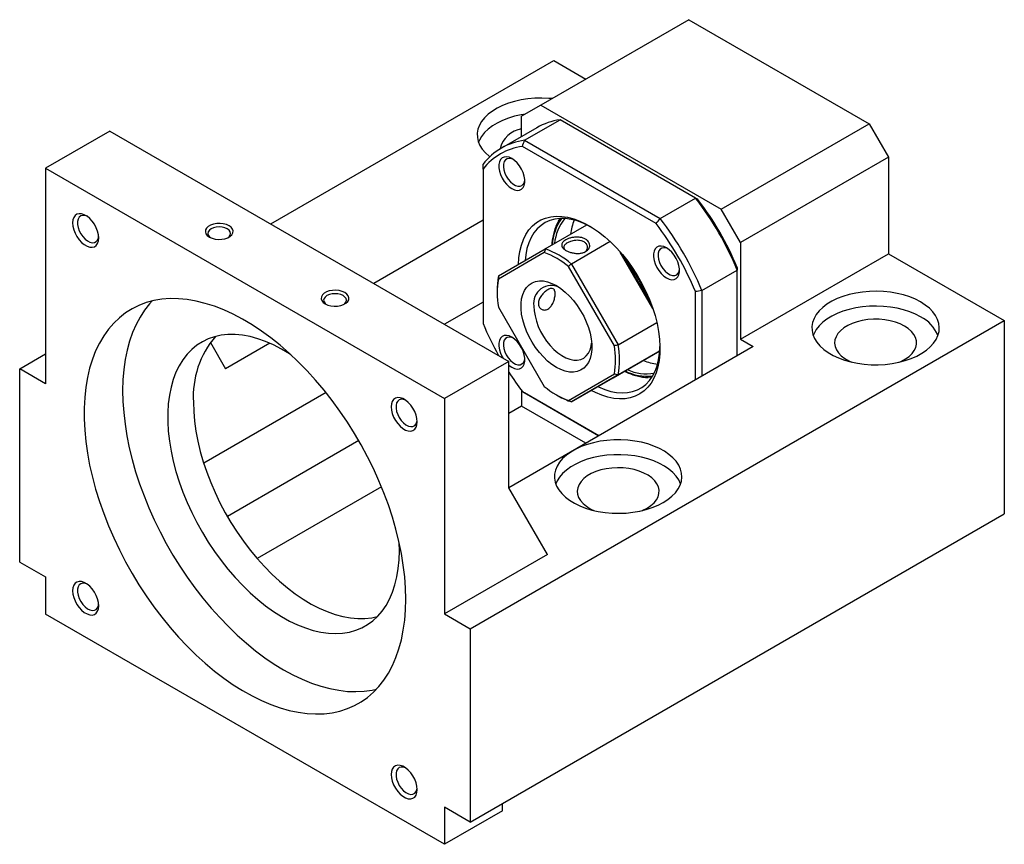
# Model space of a CAD drawing. Header units: millimetres. Extents: x 23 to 297, y 7 to 199.
# Tile 9 of 9: x 204 to 276, y 106 to 167. Entities that reach past the tile are written whole.
import ezdxf

# ---------------------------------------------------------------- set-up
doc = ezdxf.new("R2010")
doc.units = ezdxf.units.MM

msp = doc.modelspace()

# ---------------------------------------------------------------- linework, layer by layer
at = {"color": 7, "linetype": 'Continuous', "lineweight": 25}
for p, q in [((253.0343, 166.7529), (242.192, 160.4938)), ((253.0343, 166.7529), (266.2337, 159.1331)), ((222.3953, 151.7853), (243.1348, 163.758)), ((243.1348, 163.758), (245.4906, 162.3981)), ((242.192, 160.4938), (240.7778, 159.6771)), ((242.192, 160.4938), (255.3913, 152.874)), ((240.7778, 158.1991), (240.7778, 159.6771)), ((240.9967, 157.9182), (243.5894, 159.415)), ((253.5225, 153.6807), (243.5894, 159.415)), ((241.8899, 158.841), (239.2971, 157.3443)), ((255.3913, 152.874), (266.2337, 159.1331)), ((266.2337, 159.1331), (267.6479, 156.6836)), ((210.6079, 158.59), (205.8939, 155.8686)), ((210.6079, 158.59), (239.835, 141.7176)), ((250.6265, 151.8147), (240.8286, 157.471)), ((240.9967, 157.9182), (250.9298, 152.184)), ((267.6479, 156.6836), (256.8056, 150.4245)), ((267.6479, 156.6836), (267.6479, 149.607)), ((205.8939, 155.8686), (205.8939, 140.0822)), ((205.8939, 155.8686), (235.121, 138.9962)), ((237.9494, 155.8083), (237.9494, 144.494)), ((250.9298, 152.184), (253.5225, 153.6807)), ((256.8056, 150.4245), (255.3913, 152.874)), ((237.9494, 152.0562), (229.9377, 147.4311)), ((242.506, 149.9597), (245.5636, 151.7248)), ((247.2645, 150.4926), (244.4237, 148.8526)), ((256.8056, 150.4245), (256.8056, 143.3478)), ((242.435, 149.6878), (239.0784, 147.7494)), ((239.0903, 147.9872), (242.506, 149.9597)), ((250.3861, 145.6014), (248.005, 149.7257)), ((248.1746, 149.5275), (250.2993, 145.8475)), ((256.8056, 143.3478), (267.6479, 149.607)), ((267.6479, 149.607), (276.1331, 144.7085)), ((247.5684, 142.8483), (244.2118, 148.6621)), ((244.4237, 148.8526), (247.8393, 142.9365)), ((253.9771, 146.9058), (256.5699, 148.4026)), ((256.5699, 142.1232), (256.5699, 148.4026)), ((238.9865, 146.9399), (238.9865, 146.7767)), ((253.5057, 140.3543), (253.5057, 146.8278)), ((253.9771, 146.9058), (253.9771, 140.6265)), ((237.9494, 146.0682), (235.124, 144.4372)), ((239.0784, 145.6977), (242.435, 139.8839)), ((237.0066, 122.1212), (276.1331, 144.7085)), ((247.8393, 142.9365), (250.6801, 144.5765)), ((276.1331, 144.7085), (276.1331, 130.5551)), ((217.9762, 143.1057), (219.0932, 141.1707)), ((222.3351, 143.0423), (219.0932, 141.1707)), ((256.8056, 143.3478), (257.7484, 142.8036)), ((204.0083, 141.1707), (205.8939, 142.2593)), ((257.7484, 142.8036), (239.8355, 132.4626)), ((247.4878, 140.5185), (250.8968, 142.4871)), ((250.8968, 142.4871), (247.8393, 140.7221)), ((250.4915, 142.2531), (250.5394, 142.2807)), ((250.5153, 142.2666), (250.8968, 142.4868)), ((239.835, 141.7176), (235.121, 138.9962)), ((239.835, 132.4634), (239.835, 141.7176)), ((204.0083, 127.0174), (204.0083, 141.1707)), ((205.8939, 140.0822), (204.0083, 141.1707)), ((244.2118, 138.8582), (247.5684, 140.7966)), ((247.8393, 140.7221), (244.4237, 138.7496)), ((244.4237, 138.7496), (247.4878, 140.5185)), ((226.4464, 139.4277), (217.4877, 134.2559)), ((240.7778, 139.5736), (240.7778, 138.4471)), ((240.8286, 139.5071), (246.4333, 136.2715)), ((246.4333, 136.2715), (240.9967, 139.41)), ((243.3227, 139.2653), (243.4641, 139.1836)), ((235.121, 138.9962), (235.121, 123.2098)), ((240.7778, 138.4471), (239.835, 137.9028)), ((245.4899, 135.7269), (240.7778, 138.4471)), ((228.8421, 135.9116), (219.2216, 130.3578)), ((230.5114, 132.5204), (221.4115, 127.2672)), ((242.6634, 127.5639), (239.835, 132.4634)), ((237.0066, 107.9678), (276.1331, 130.5551)), ((231.8211, 127.836), (231.8047, 128.4548)), ((204.0083, 127.0174), (205.8939, 125.9288)), ((242.6634, 127.5639), (235.121, 123.2098)), ((205.8939, 125.9288), (205.8939, 123.207)), ((235.121, 106.3346), (205.8939, 123.207)), ((235.121, 123.2098), (237.0066, 122.1212)), ((237.0066, 122.1212), (237.0066, 107.9678)), ((237.0066, 107.9678), (235.121, 109.0564)), ((235.121, 109.0564), (235.121, 106.3346)), ((239.3636, 108.7838), (239.3636, 109.3285)), ((239.3636, 108.7838), (235.121, 106.3346))]:
    msp.add_line(p, q, dxfattribs=at)
at = {"color": 7, "linetype": 'Continuous', "lineweight": 25, "flags": 128}
for points in [[(243.0123, 160.9674), (242.7693, 160.9886), (242.2563, 161.0091), (241.7426, 160.9968), (241.2344, 160.952), (240.7377, 160.8752), (240.2587, 160.7673), (239.8032, 160.6296), (239.3767, 160.4639), (238.9844, 160.272), (238.631, 160.0564), (238.3208, 159.8197), (238.0576, 159.5647), (237.8446, 159.2946), (237.6844, 159.0126), (237.5789, 158.7221), (237.5293, 158.4266), (237.5364, 158.1299), (237.6, 157.8353), (237.7194, 157.5466), (237.893, 157.2672), (238.1188, 157.0006), (238.3941, 156.7499), (238.4467, 156.7082)], [(241.0601, 159.8401), (240.7377, 159.7864), (240.2587, 159.6785), (239.8032, 159.5409), (239.3767, 159.3751), (238.9844, 159.1833), (238.631, 158.9677), (238.3208, 158.731), (238.0576, 158.476), (237.8446, 158.2059), (237.6844, 157.9238), (237.6216, 157.7709)], [(240.0609, 156.5782), (239.8624, 156.6687), (239.6726, 156.707), (239.4998, 156.6916), (239.3515, 156.623), (239.2342, 156.5043), (239.153, 156.3406), (239.1115, 156.1391), (239.1115, 155.9087), (239.153, 155.6593), (239.2342, 155.4019), (239.3515, 155.1478), (239.4998, 154.908), (239.6726, 154.693), (239.8624, 154.5122), (240.0609, 154.3735), (240.2594, 154.283), (240.4492, 154.2447), (240.622, 154.2601), (240.7703, 154.3287), (240.8876, 154.4474), (240.9688, 154.6111), (241.0103, 154.8126), (241.0103, 155.043), (240.9688, 155.2924), (240.8876, 155.5498), (240.7703, 155.8039), (240.622, 156.0437), (240.4492, 156.2587), (240.2594, 156.4395), (240.0609, 156.5782)], [(240.1474, 156.5237), (240.0438, 156.5634), (239.8715, 156.5905), (239.7183, 156.5626), (239.5925, 156.4812), (239.5009, 156.3508), (239.4483, 156.1783), (239.4376, 155.9731), (239.4694, 155.7463), (239.5421, 155.51), (239.6515, 155.2769), (239.792, 155.0598), (239.9558, 154.8702), (240.1342, 154.7184), (240.3175, 154.6125), (240.4959, 154.5584), (240.6598, 154.5588), (240.8002, 154.6138), (240.9097, 154.7204), (240.9823, 154.8729), (241.0116, 155.0268)], [(209.7953, 150.7578), (209.7745, 150.999), (209.7128, 151.2538), (209.613, 151.511), (209.4795, 151.7593), (209.318, 151.988), (209.1357, 152.187), (208.9405, 152.3476), (208.741, 152.4628), (208.5458, 152.5275), (208.3634, 152.5391), (208.202, 152.4968), (208.0685, 152.4026), (207.9687, 152.2607), (207.907, 152.0771), (207.8862, 151.86), (207.907, 151.6187), (207.9687, 151.3639), (208.0685, 151.1068), (208.202, 150.8584), (208.3634, 150.6298), (208.5458, 150.4308), (208.741, 150.2702), (208.9405, 150.155), (209.1357, 150.0902), (209.318, 150.0787), (209.4795, 150.1209), (209.613, 150.2151), (209.7128, 150.3571), (209.7745, 150.5407), (209.7953, 150.7578)], [(208.9338, 152.3522), (208.7944, 152.4002), (208.6286, 152.4133), (208.4838, 152.3724), (208.3677, 152.2796), (208.2866, 152.1401), (208.245, 151.9612), (208.245, 151.7526), (208.2866, 151.5257), (208.3677, 151.2925), (208.4838, 151.0657), (208.6286, 150.8576), (208.7944, 150.6792), (208.9723, 150.5404), (209.1526, 150.4484), (209.3256, 150.4083), (209.482, 150.4223), (209.6134, 150.4896), (209.7126, 150.6066), (209.7744, 150.7669), (209.7908, 150.8677)], [(240.5443, 148.8268), (240.5738, 149.2971), (240.6446, 149.7797), (240.7551, 150.23), (240.9046, 150.6445), (241.0918, 151.0201), (241.3152, 151.3537), (241.5733, 151.6427), (241.8638, 151.885), (242.1846, 152.0785), (242.5331, 152.2218), (242.9066, 152.3138), (243.3021, 152.3536), (243.7167, 152.3411), (244.147, 152.2764), (244.5897, 152.1598), (245.0412, 151.9924), (245.4982, 151.7754), (245.9569, 151.5106), (246.4139, 151.2), (246.8654, 150.846), (247.3081, 150.4515), (247.7384, 150.0195), (248.153, 149.5533), (248.5485, 149.0567), (248.922, 148.5335), (249.2705, 147.9879), (249.5913, 147.424), (249.8818, 146.8463), (250.1399, 146.2594), (250.3633, 145.6677), (250.5506, 145.076), (250.7, 144.4889), (250.8106, 143.911), (250.8813, 143.3467), (250.9117, 142.8006), (250.9016, 142.2768), (250.8509, 141.7796), (250.7602, 141.3127), (250.6301, 140.8798), (250.4616, 140.4844), (250.256, 140.1295), (250.0151, 139.8178), (249.7405, 139.5519), (249.4346, 139.3339), (249.0996, 139.1653), (248.7382, 139.0475), (248.3533, 138.9816), (247.9479, 138.9679), (247.525, 139.0065), (247.0881, 139.0973), (246.6406, 139.2394), (246.1858, 139.4318), (245.8775, 139.5889)], [(219.3407, 151.6573), (219.1478, 151.7446), (218.9243, 151.8027), (218.6832, 151.8282), (218.4385, 151.8196), (218.2045, 151.7775), (217.9948, 151.7043), (217.8215, 151.6043), (217.6947, 151.4832), (217.6218, 151.3481), (217.607, 151.2069), (217.6512, 151.0677), (217.7518, 150.9387), (217.9029, 150.8273), (218.0958, 150.7401), (218.3193, 150.682), (218.5604, 150.6565), (218.8051, 150.665), (219.0391, 150.7071), (219.2488, 150.7803), (219.4221, 150.8804), (219.5489, 151.0015), (219.6218, 151.1365), (219.6366, 151.2778), (219.5924, 151.4169), (219.4918, 151.546), (219.3407, 151.6573)], [(219.2111, 151.4328), (219.0385, 151.5093), (218.8375, 151.5573), (218.6218, 151.5737), (218.4061, 151.5573), (218.2051, 151.5093), (218.0325, 151.4328), (217.9001, 151.3332), (217.8169, 151.2171), (217.7885, 151.0926), (217.8169, 150.9681), (217.9001, 150.8521), (217.9741, 150.79)], [(245.8476, 151.578), (245.738, 151.6369), (245.2893, 151.8486), (244.8461, 152.0102), (244.4123, 152.1203), (243.9913, 152.1779), (243.5866, 152.1828), (243.2016, 152.1347), (242.8395, 152.034), (242.5033, 151.8818), (242.1958, 151.679), (241.9195, 151.4276), (241.6767, 151.1295), (241.4694, 150.7872), (241.2993, 150.4035), (241.1679, 149.9817), (241.0762, 149.5252), (241.0297, 149.1072)], [(219.2695, 150.79), (219.3435, 150.8521), (219.4267, 150.9681), (219.4551, 151.0926), (219.4267, 151.2171), (219.3435, 151.3332), (219.2111, 151.4328)], [(251.3942, 150.0356), (251.1958, 150.1261), (251.006, 150.1644), (250.8331, 150.149), (250.6848, 150.0804), (250.5675, 149.9617), (250.4863, 149.798), (250.4449, 149.5965), (250.4449, 149.3661), (250.4863, 149.1167), (250.5675, 148.8593), (250.6848, 148.6052), (250.8331, 148.3654), (251.006, 148.1504), (251.1958, 147.9696), (251.3942, 147.8309), (251.5927, 147.7404), (251.7825, 147.7021), (251.9553, 147.7175), (252.1036, 147.7861), (252.2209, 147.9048), (252.3021, 148.0685), (252.3436, 148.27), (252.3436, 148.5004), (252.3021, 148.7498), (252.2209, 149.0072), (252.1036, 149.2613), (251.9553, 149.5011), (251.7825, 149.7161), (251.5927, 149.8969), (251.3942, 150.0356)], [(251.4808, 149.9811), (251.3771, 150.0208), (251.2048, 150.0479), (251.0517, 150.02), (250.9259, 149.9386), (250.8342, 149.8082), (250.7816, 149.6357), (250.7709, 149.4305), (250.8028, 149.2037), (250.8754, 148.9674), (250.9849, 148.7343), (251.1253, 148.5172), (251.2892, 148.3276), (251.4675, 148.1758), (251.6509, 148.0699), (251.8293, 148.0158), (251.9931, 148.0162), (252.1335, 148.0712), (252.243, 148.1778), (252.3156, 148.3303), (252.3449, 148.4842)], [(243.3234, 141.279), (242.9984, 141.4902), (242.6786, 141.7453), (242.3689, 142.0403), (242.0743, 142.3704), (241.7994, 142.7306), (241.5486, 143.1151), (241.3257, 143.5178), (241.1343, 143.9325), (240.9774, 144.3525), (240.8576, 144.7713), (240.7766, 145.1822), (240.7358, 145.5788), (240.7358, 145.9548), (240.7766, 146.3043), (240.8576, 146.6217), (240.9774, 146.9021), (241.1343, 147.141), (241.3257, 147.3347), (241.5486, 147.4801), (241.7994, 147.5749), (242.0743, 147.6177), (242.3689, 147.6077), (242.6786, 147.5451), (242.9984, 147.431), (243.3234, 147.267), (243.6483, 147.0558), (243.9682, 146.8007), (244.2778, 146.5057), (244.5724, 146.1756), (244.8474, 145.8154), (245.0982, 145.4309), (245.3211, 145.0282), (245.5125, 144.6135), (245.6694, 144.1935), (245.7892, 143.7747), (245.8702, 143.3638), (245.911, 142.9672), (245.911, 142.5912), (245.8702, 142.2417), (245.7892, 141.9243), (245.6694, 141.6439), (245.5125, 141.405), (245.3211, 141.2113), (245.0982, 141.0659), (244.8474, 140.9711), (244.5724, 140.9283), (244.2778, 140.9383), (243.9682, 141.0009), (243.6483, 141.115), (243.3234, 141.279)], [(227.826, 146.7589), (227.633, 146.8462), (227.4095, 146.9042), (227.1685, 146.9297), (226.9238, 146.9212), (226.6898, 146.8791), (226.4801, 146.8059), (226.3068, 146.7058), (226.18, 146.5848), (226.1071, 146.4497), (226.0923, 146.3085), (226.1364, 146.1693), (226.237, 146.0403), (226.3882, 145.9289), (226.5811, 145.8416), (226.8046, 145.7836), (227.0457, 145.758), (227.2903, 145.7666), (227.5243, 145.8087), (227.7341, 145.8819), (227.9074, 145.9819), (228.0342, 146.103), (228.1071, 146.2381), (228.1219, 146.3793), (228.0777, 146.5185), (227.9771, 146.6475), (227.826, 146.7589)], [(227.6963, 146.5344), (227.5237, 146.6108), (227.3228, 146.6589), (227.1071, 146.6753), (226.8914, 146.6589), (226.6904, 146.6108), (226.5178, 146.5344), (226.3854, 146.4347), (226.3021, 146.3187), (226.2737, 146.1942), (226.3021, 146.0697), (226.3854, 145.9537), (226.4594, 145.8915)], [(227.7548, 145.8915), (227.8288, 145.9537), (227.912, 146.0697), (227.9404, 146.1942), (227.912, 146.3187), (227.8288, 146.4347), (227.6963, 146.5344)], [(270.0049, 146.0692), (269.6219, 146.2672), (269.2034, 146.4397), (268.7546, 146.5845), (268.281, 146.7), (267.7882, 146.7847), (267.2823, 146.8376), (266.7694, 146.858), (266.2556, 146.8457), (265.7474, 146.8009), (265.2508, 146.7241), (264.7718, 146.6162), (264.3163, 146.4785), (263.8897, 146.3128), (263.4974, 146.121), (263.144, 145.9054), (262.8338, 145.6687), (262.5706, 145.4137), (262.3576, 145.1435), (262.1974, 144.8615), (262.0919, 144.571), (262.0424, 144.2756), (262.0495, 143.9788), (262.1131, 143.6842), (262.2324, 143.3955), (262.406, 143.1162), (262.6318, 142.8495), (262.9071, 142.5988), (263.2285, 142.3671), (263.592, 142.1572), (263.9934, 141.9717), (264.4276, 141.8128), (264.8895, 141.6825), (265.3735, 141.5822), (265.8736, 141.5133), (266.3838, 141.4766), (266.8979, 141.4725), (267.4097, 141.5011), (267.9129, 141.562), (268.4014, 141.6545), (268.8694, 141.7775), (269.3111, 141.9294), (269.7211, 142.1085), (270.0946, 142.3125), (270.4269, 142.539), (270.714, 142.7852), (270.9524, 143.0482), (271.1393, 143.3247), (271.2724, 143.6114), (271.35, 143.9048), (271.3713, 144.2014), (271.3359, 144.4975), (271.2443, 144.7895), (271.0976, 145.074), (270.8975, 145.3474), (270.6466, 145.6065), (270.3479, 145.8481), (270.0049, 146.0692)], [(232.2925, 124.2982), (232.2722, 125.1086), (232.2113, 125.9397), (232.1101, 126.7885), (231.9689, 127.6523), (231.7882, 128.5279), (231.5686, 129.4124), (231.3108, 130.3027), (231.0159, 131.1958), (230.6847, 132.0885), (230.3184, 132.9779), (229.9183, 133.8607), (229.4857, 134.7341), (229.0222, 135.5949), (228.5294, 136.4403), (228.0089, 137.2672), (227.4625, 138.0729), (226.8922, 138.8546), (226.2998, 139.6095), (225.6875, 140.3351), (225.0573, 141.0289), (224.4115, 141.6885), (223.7521, 142.3115), (223.0816, 142.8959), (222.4023, 143.4397), (221.7163, 143.9409), (221.0263, 144.3979), (220.3344, 144.809), (219.6431, 145.1729), (218.9549, 145.4883), (218.2719, 145.7541), (217.5967, 145.9693), (216.9315, 146.1334), (216.2786, 146.2456), (215.6403, 146.3056), (215.0188, 146.3131), (214.4162, 146.2683), (213.8346, 146.1712), (213.276, 146.0221), (212.7424, 145.8216), (212.2355, 145.5703), (211.7571, 145.2692), (211.3089, 144.9192), (210.8924, 144.5216), (210.509, 144.0777), (210.1601, 143.5891), (209.8469, 143.0575), (209.5704, 142.4846), (209.3316, 141.8725), (209.1314, 141.2233), (208.9703, 140.5392), (208.8491, 139.8225), (208.768, 139.0758), (208.7274, 138.3016), (208.7274, 137.5026), (208.768, 136.6815), (208.8491, 135.8412), (208.9703, 134.9845), (209.1314, 134.1144), (209.3316, 133.234), (209.5704, 132.3462), (209.8469, 131.4541), (210.1601, 130.5609), (210.509, 129.6694), (210.8924, 128.7829), (211.3089, 127.9044), (211.7571, 127.037), (212.2355, 126.1835), (212.7424, 125.347), (213.276, 124.5303), (213.8346, 123.7363), (214.4162, 122.9677), (215.0188, 122.2271), (215.6403, 121.5171), (216.2786, 120.8401), (216.9315, 120.1985), (217.5967, 119.5945), (218.2719, 119.0302), (218.9549, 118.5075), (219.6431, 118.0282), (220.3344, 117.5939), (221.0263, 117.2063), (221.7163, 116.8665), (222.4023, 116.5758), (223.0816, 116.3352), (223.7521, 116.1454), (224.4115, 116.0073), (225.0573, 115.9211), (225.6875, 115.8873), (226.2998, 115.906), (226.8922, 115.977), (227.4625, 116.1001), (228.0089, 116.275), (228.5294, 116.501), (229.0222, 116.7773), (229.4857, 117.103), (229.9183, 117.477), (230.3184, 117.8979), (230.6847, 118.3643), (231.0159, 118.8747), (231.3108, 119.4271), (231.5686, 120.0199), (231.7882, 120.6508), (231.9689, 121.3178), (232.1101, 122.0185), (232.2113, 122.7505), (232.2722, 123.5113), (232.2925, 124.2982)], [(213.7098, 146.1428), (213.5234, 145.9364), (213.1596, 145.4732), (212.8305, 144.9666), (212.537, 144.4184), (212.2803, 143.8305), (212.0612, 143.2049), (211.8804, 142.5437), (211.7385, 141.8492), (211.6361, 141.1236), (211.5735, 140.3695), (211.5508, 139.5895), (211.5682, 138.7861), (211.6257, 137.9622), (211.7229, 137.1205), (211.8597, 136.2639), (212.0354, 135.3953), (212.2496, 134.5176), (212.5015, 133.6339), (212.7902, 132.7471), (213.1147, 131.8603), (213.4741, 130.9765), (213.8669, 130.0986), (214.292, 129.2297), (214.7478, 128.3727), (215.2327, 127.5305), (215.7453, 126.706), (216.2836, 125.9021), (216.846, 125.1213), (217.4304, 124.3665), (218.0348, 123.6401), (218.6573, 122.9446), (219.2958, 122.2824), (219.9479, 121.6557), (220.6116, 121.0667), (221.2845, 120.5174), (221.9644, 120.0096), (222.6489, 119.5451), (223.3358, 119.1254), (224.0227, 118.752), (224.7073, 118.4262), (225.3872, 118.1489), (226.0601, 117.9213), (226.7238, 117.7441), (227.3759, 117.6178), (228.0143, 117.5429), (228.6368, 117.5197), (229.2413, 117.5481), (229.8257, 117.6283), (230.1334, 117.6932)], [(241.6735, 145.7697), (241.6941, 145.4169), (241.7557, 145.0471), (241.8569, 144.6675), (241.9958, 144.2856), (242.1698, 143.9087), (242.3754, 143.5441), (242.6086, 143.1991), (242.8649, 142.8803), (243.1393, 142.5938), (243.4264, 142.3454), (243.7208, 142.1397), (244.0165, 141.9809), (244.308, 141.872), (244.5895, 141.8151), (244.8555, 141.8114), (245.1008, 141.8609), (245.3207, 141.9626), (245.511, 142.1146), (245.6678, 142.3138), (245.7882, 142.5566), (245.8698, 142.838), (245.9025, 143.0512)], [(270.0049, 144.9805), (269.6219, 145.1785), (269.2034, 145.3509), (268.7546, 145.4958), (268.281, 145.6113), (267.7882, 145.696), (267.2823, 145.7488), (266.7694, 145.7693), (266.2556, 145.757), (265.7474, 145.7122), (265.2508, 145.6354), (264.7718, 145.5275), (264.3163, 145.3898), (263.8897, 145.2241), (263.4974, 145.0322), (263.144, 144.8166), (262.8338, 144.5799), (262.5706, 144.325), (262.3576, 144.0548), (262.1974, 143.7728), (262.1347, 143.6199)], [(268.8264, 144.3001), (268.5105, 144.4586), (268.1595, 144.5902), (267.7802, 144.6923), (267.3799, 144.763), (266.9665, 144.8008), (266.548, 144.805), (266.1326, 144.7756), (265.7284, 144.713), (265.3431, 144.6186), (264.9843, 144.4942), (264.6591, 144.3421), (264.3736, 144.1654), (264.1336, 143.9675), (263.9435, 143.7522), (263.8073, 143.5238), (263.7274, 143.2866), (263.7055, 143.0453), (263.742, 142.8046), (263.8361, 142.5692), (263.9861, 142.3436), (264.189, 142.1323), (264.4409, 141.9393), (264.7369, 141.7685), (264.9663, 141.6642)], [(268.4439, 141.6642), (268.593, 141.7296), (268.8991, 141.8944), (269.1625, 142.0822), (269.3781, 142.2893), (269.5416, 142.5117), (269.6499, 142.7451), (269.7009, 142.9849), (269.6936, 143.2265), (269.6282, 143.4651), (269.5058, 143.6962), (269.3289, 143.9151), (269.101, 144.1178), (268.8264, 144.3001)], [(223.8649, 142.2085), (223.7751, 142.2662), (223.1894, 142.616), (222.6044, 142.9187), (222.0229, 143.1729), (221.4477, 143.3773), (220.8815, 143.531), (220.3269, 143.6332), (219.7867, 143.6835), (219.2634, 143.6816), (218.7596, 143.6276), (218.2775, 143.5216), (217.8195, 143.3643), (217.3878, 143.1563), (216.9845, 142.8986), (216.6115, 142.5925), (216.2704, 142.2394), (215.9631, 141.841), (215.6909, 141.3992), (215.4551, 140.9161), (215.2569, 140.394), (215.0971, 139.8355), (214.9767, 139.2431), (214.896, 138.6196), (214.8556, 137.9682), (214.8556, 137.2918), (214.896, 136.5936), (214.9767, 135.8771), (215.0971, 135.1456), (215.2569, 134.4026), (215.4551, 133.6517), (215.6909, 132.8964), (215.9631, 132.1403), (216.2704, 131.387), (216.6115, 130.6402), (216.9845, 129.9034), (217.3878, 129.18), (217.8195, 128.4736), (218.2775, 127.7875), (218.7596, 127.1249), (219.2634, 126.4891), (219.7867, 125.8831), (220.3269, 125.3097), (220.8815, 124.7717), (221.4477, 124.2716), (222.0229, 123.8119), (222.6044, 123.3947), (223.1894, 123.022), (223.7751, 122.6955), (224.3586, 122.4169), (224.9373, 122.1875), (225.5084, 122.0084), (226.0691, 121.8803), (226.6168, 121.804), (227.1489, 121.7798), (227.6628, 121.8078), (228.156, 121.8878), (228.6263, 122.0195), (229.0714, 122.2023), (229.4892, 122.4353), (229.8776, 122.7174), (230.2349, 123.0472), (230.5592, 123.4231), (230.8492, 123.8435), (231.1033, 124.3062), (231.3205, 124.8091), (231.4996, 125.3497), (231.6397, 125.9255), (231.7403, 126.5338), (231.8009, 127.1716), (231.8211, 127.836), (231.8211, 127.836)], [(240.0609, 143.4909), (239.8624, 143.5814), (239.6726, 143.6197), (239.4998, 143.6043), (239.3515, 143.5357), (239.2342, 143.4169), (239.153, 143.2533), (239.1115, 143.0518), (239.1115, 142.8214), (239.153, 142.572), (239.2342, 142.3146), (239.3515, 142.0605), (239.4054, 141.9656)], [(240.1474, 143.4364), (240.0438, 143.4761), (239.8715, 143.5032), (239.7183, 143.4753), (239.5925, 143.3939), (239.5009, 143.2635), (239.4483, 143.091), (239.4376, 142.8858), (239.4694, 142.659), (239.5421, 142.4226), (239.6515, 142.1896), (239.792, 141.9725), (239.9558, 141.7829), (240.1342, 141.6311), (240.3175, 141.5252), (240.4959, 141.4711), (240.6598, 141.4715), (240.8002, 141.5265), (240.9097, 141.6331), (240.9823, 141.7856), (241.0116, 141.9395)], [(239.835, 141.4479), (239.8624, 141.4249), (240.0609, 141.2862), (240.2594, 141.1957), (240.4492, 141.1574), (240.622, 141.1728), (240.7703, 141.2414), (240.8876, 141.3601), (240.9688, 141.5238), (241.0103, 141.7253), (241.0103, 141.9557), (240.9688, 142.2051), (240.8876, 142.4625), (240.7703, 142.7166), (240.622, 142.9564), (240.4492, 143.1714), (240.2594, 143.3522), (240.0609, 143.4909), (240.0609, 143.4909)], [(246.3629, 139.8691), (246.4134, 139.845), (246.8597, 139.6582), (247.2987, 139.5222), (247.7266, 139.4382), (248.1398, 139.4069), (248.5351, 139.4286), (248.909, 139.503), (249.2585, 139.6296), (249.5807, 139.8073), (249.8729, 140.0346), (250.1328, 140.3097), (250.3581, 140.6303), (250.5469, 140.9936), (250.6978, 141.3968), (250.8095, 141.8364), (250.881, 142.3088), (250.9116, 142.8058)], [(250.31, 140.5536), (250.1002, 140.5502), (250.0814, 140.5506)], [(216.7362, 138.7214), (216.7564, 138.0337), (216.817, 137.326), (216.9176, 136.6016), (217.0577, 135.8639), (217.2368, 135.1165), (217.454, 134.3629), (217.7081, 133.6068), (217.9981, 132.8516), (218.3224, 132.1012), (218.6797, 131.3589), (219.0681, 130.6283), (219.4859, 129.913), (219.931, 129.2163), (220.4013, 128.5416), (220.8945, 127.8921), (221.4084, 127.2708), (221.9405, 126.6807), (222.4882, 126.1246), (223.0489, 125.6053), (223.62, 125.1251), (224.1987, 124.6864), (224.7822, 124.2912), (225.3679, 123.9414), (225.9529, 123.6387), (226.5344, 123.3846), (227.1096, 123.1801), (227.6758, 123.0265), (228.2304, 122.9242), (228.7706, 122.8739), (229.2939, 122.8758), (229.7977, 122.9298), (230.2036, 123.0152)], [(233.1287, 137.2878), (233.1078, 137.529), (233.0461, 137.7838), (232.9464, 138.0409), (232.8128, 138.2893), (232.6514, 138.5179), (232.4691, 138.7169), (232.2739, 138.8775), (232.0743, 138.9927), (231.8791, 139.0575), (231.6968, 139.069), (231.5353, 139.0268), (231.4018, 138.9326), (231.302, 138.7906), (231.2403, 138.607), (231.2195, 138.3899), (231.2403, 138.1487), (231.302, 137.8939), (231.4018, 137.6367), (231.5353, 137.3884), (231.6968, 137.1597), (231.8791, 136.9607), (232.0743, 136.8001), (232.2739, 136.6849), (232.4691, 136.6202), (232.6514, 136.6086), (232.8128, 136.6509), (232.9464, 136.7451), (233.0461, 136.887), (233.1078, 137.0706), (233.1287, 137.2878)], [(232.2671, 138.8822), (232.1278, 138.9301), (231.9619, 138.9433), (231.8171, 138.9023), (231.701, 138.8096), (231.6199, 138.67), (231.5783, 138.4911), (231.5783, 138.2826), (231.6199, 138.0556), (231.701, 137.8225), (231.8171, 137.5957), (231.9619, 137.3875), (232.1278, 137.2092), (232.3056, 137.0703), (232.4859, 136.9784), (232.6589, 136.9383), (232.8153, 136.9523), (232.9467, 137.0196), (233.0459, 137.1365), (233.1077, 137.2968), (233.1241, 137.3977)], [(251.1485, 131.374), (251.4914, 131.5951), (251.7902, 131.8366), (252.0411, 132.0957), (252.2411, 132.3691), (252.3878, 132.6535), (252.4794, 132.9456), (252.5148, 133.2417), (252.4935, 133.5382), (252.4159, 133.8316), (252.2828, 134.1183), (252.0959, 134.3948), (251.8575, 134.6577), (251.5704, 134.9039), (251.2381, 135.1304), (250.8647, 135.3344), (250.4547, 135.5135), (250.013, 135.6654), (249.5451, 135.7883), (249.0566, 135.8808), (248.5534, 135.9417), (248.0417, 135.9703), (247.5276, 135.9662), (247.0175, 135.9295), (246.5174, 135.8606), (246.0335, 135.7604), (245.5716, 135.63), (245.1374, 135.4712), (244.7361, 135.2856), (244.3725, 135.0758), (244.0512, 134.8441), (243.7759, 134.5934), (243.5502, 134.3268), (243.3765, 134.0474), (243.2572, 133.7587), (243.1936, 133.4642), (243.1865, 133.1675), (243.236, 132.8721), (243.3415, 132.5816), (243.5018, 132.2996), (243.7147, 132.0294), (243.9779, 131.7745), (244.2881, 131.5378), (244.6415, 131.3222), (245.0338, 131.1304), (245.4602, 130.9647), (245.9157, 130.827), (246.3947, 130.7191), (246.8913, 130.6423), (247.3995, 130.5975), (247.9132, 130.5852), (248.4261, 130.6057), (248.932, 130.6585), (249.4247, 130.7432), (249.8983, 130.8587), (250.347, 131.0035), (250.7655, 131.176), (251.1485, 131.374)], [(252.4189, 132.7344), (252.4159, 132.7429), (252.2828, 133.0296), (252.0959, 133.3061), (251.8575, 133.569), (251.5704, 133.8152), (251.2381, 134.0417), (250.8647, 134.2457), (250.4547, 134.4247), (250.013, 134.5767), (249.5451, 134.6996), (249.0566, 134.7921), (248.5534, 134.853), (248.0417, 134.8816), (247.5276, 134.8775), (247.0175, 134.8408), (246.5174, 134.7719), (246.0335, 134.6717), (245.5716, 134.5413), (245.1374, 134.3824), (244.7361, 134.1969), (244.3725, 133.9871), (244.0512, 133.7554), (243.7759, 133.5047), (243.5502, 133.2381), (243.3765, 132.9587), (243.2788, 132.7344)], [(249.9702, 130.9655), (250.2448, 131.1478), (250.4727, 131.3504), (250.6496, 131.5694), (250.772, 131.8005), (250.8375, 132.0391), (250.8448, 132.2807), (250.7938, 132.5205), (250.6854, 132.7539), (250.5219, 132.9763), (250.3063, 133.1834), (250.0429, 133.3712), (249.7368, 133.536), (249.394, 133.6746), (249.0211, 133.7843), (248.6253, 133.8629), (248.2145, 133.909), (247.7965, 133.9217), (247.3796, 133.9006), (246.9718, 133.8463), (246.581, 133.7597), (246.215, 133.6425), (245.8807, 133.4971), (245.5847, 133.3263), (245.3329, 133.1333), (245.13, 132.922), (244.98, 132.6964), (244.8858, 132.461), (244.8493, 132.2203), (244.8712, 131.979), (244.9511, 131.7418), (245.0874, 131.5134), (245.2774, 131.2981), (245.5174, 131.1002), (245.8029, 130.9235), (246.1089, 130.7792)], [(249.5888, 130.7792), (249.6543, 130.8069), (249.9702, 130.9655)], [(209.7953, 123.8133), (209.7745, 124.0546), (209.7128, 124.3093), (209.613, 124.5665), (209.4795, 124.8149), (209.318, 125.0435), (209.1357, 125.2425), (208.9405, 125.4031), (208.741, 125.5183), (208.5458, 125.5831), (208.3634, 125.5946), (208.202, 125.5523), (208.0685, 125.4582), (207.9687, 125.3162), (207.907, 125.1326), (207.8862, 124.9155), (207.907, 124.6742), (207.9687, 124.4195), (208.0685, 124.1623), (208.202, 123.914), (208.3634, 123.6853), (208.5458, 123.4863), (208.741, 123.3257), (208.9405, 123.2105), (209.1357, 123.1457), (209.318, 123.1342), (209.4795, 123.1765), (209.613, 123.2706), (209.7128, 123.4126), (209.7745, 123.5962), (209.7953, 123.8133)], [(208.9338, 125.4078), (208.7944, 125.4557), (208.6286, 125.4688), (208.4838, 125.4279), (208.3677, 125.3352), (208.2866, 125.1956), (208.245, 125.0167), (208.245, 124.8082), (208.2866, 124.5812), (208.3677, 124.348), (208.4838, 124.1213), (208.6286, 123.9131), (208.7944, 123.7348), (208.9723, 123.5959), (209.1526, 123.5039), (209.3256, 123.4639), (209.482, 123.4779), (209.6134, 123.5451), (209.7126, 123.6621), (209.7744, 123.8224), (209.7908, 123.9232)], [(233.1287, 110.3433), (233.1078, 110.5845), (233.0461, 110.8393), (232.9464, 111.0965), (232.8128, 111.3448), (232.6514, 111.5735), (232.4691, 111.7724), (232.2739, 111.933), (232.0743, 112.0483), (231.8791, 112.113), (231.6968, 112.1245), (231.5353, 112.0823), (231.4018, 111.9881), (231.302, 111.8461), (231.2403, 111.6626), (231.2195, 111.4454), (231.2403, 111.2042), (231.302, 110.9494), (231.4018, 110.6923), (231.5353, 110.4439), (231.6968, 110.2152), (231.8791, 110.0163), (232.0743, 109.8557), (232.2739, 109.7405), (232.4691, 109.6757), (232.6514, 109.6642), (232.8128, 109.7064), (232.9464, 109.8006), (233.0461, 109.9426), (233.1078, 110.1261), (233.1287, 110.3433)], [(232.2671, 111.9377), (232.1278, 111.9857), (231.9619, 111.9988), (231.8171, 111.9579), (231.701, 111.8651), (231.6199, 111.7256), (231.5783, 111.5467), (231.5783, 111.3381), (231.6199, 111.1112), (231.701, 110.878), (231.8171, 110.6512), (231.9619, 110.4431), (232.1278, 110.2647), (232.3056, 110.1258), (232.4859, 110.0339), (232.6589, 109.9938), (232.8153, 110.0078), (232.9467, 110.0751), (233.0459, 110.192), (233.1077, 110.3523), (233.1241, 110.4532)]]:
    msp.add_lwpolyline(points, dxfattribs=at)
at = {"color": 7, "linetype": 'Continuous', "lineweight": 25}
for centre, radius, start, end in [((244.201, 154.8006), 4.6547, 97.54971, 119.76983), ((241.0791, 156.841), 1.9365, 98.950526, 166.817691), ((241.588, 153.3758), 4.5807, 97.417284, 142.593468), ((241.4576, 153.0575), 4.4581, 98.111227, 141.899525), ((235.4297, 139.716), 22.8553, 22.337872, 37.662128), ((235.9811, 140.0344), 22.2982, 22.581109, 37.418891), ((232.8369, 138.2193), 22.8553, 22.337872, 37.662128), ((246.6572, 149.9892), 3.4936, 141.129885, 174.069837), ((248.4754, 150.5133), 4.147, 157.941974, 172.835966), ((232.917, 138.2655), 22.2982, 22.581109, 37.418891), ((240.494, 144.2738), 5.7514, 49.728814, 70.276563), ((240.5491, 144.3555), 5.936, 49.253324, 70.752053), ((242.8524, 144.0011), 7.5327, 18.156939, 41.843061), ((242.4685, 143.7795), 7.9278, 20.349364, 39.650636), ((244.0208, 146.9695), 5.0344, 168.337306, 180.336539), ((244.739, 146.7236), 5.7528, 169.727789, 190.272211), ((242.9411, 145.9873), 1.2862, 61.485092, 189.738613), ((268.8016, 142.5832), 2.6823, 22.735844, 63.345224), ((258.4086, 152.9956), 22.1553, 202.564824, 209.318287), ((223.3994, 139.1675), 6.6782, 139.074542, 183.829981), ((241.9078, 141.8224), 5.7528, 349.727789, 10.272211), ((242.006, 141.8293), 5.9374, 349.252375, 10.747625), ((251.2955, 145.5839), 4.1162, 247.096479, 262.10892), ((258.2854, 152.8779), 21.989, 212.957816, 217.44982), ((249.9262, 144.193), 3.3888, 245.396878, 279.389521), ((246.1527, 144.2722), 5.7514, 229.728814, 250.276563), ((246.0487, 143.62), 5.1344, 239.775597, 251.548842)]:
    msp.add_arc(centre, radius, start, end, dxfattribs=at)
at = {"color": 8, "linetype": 'Continuous', "lineweight": 25}
for centre, radius, start, end in [((246.7725, 150.0269), 3.7598, 144.938406, 176.50221), ((250.0255, 144.3535), 3.7315, 243.366996, 275.179313)]:
    msp.add_arc(centre, radius, start, end, dxfattribs=at)
at = {"color": 7, "linetype": 'Continuous', "lineweight": 25}
for points in [[(240.8286, 157.471), (240.8844, 157.6201), (240.9405, 157.7692), (240.9967, 157.9182)], [(237.9494, 155.8083), (237.9494, 155.9252), (237.9494, 156.0419), (237.9494, 156.1585)], [(253.6907, 153.5836), (253.6348, 153.6159), (253.5787, 153.6482), (253.5225, 153.6807)], [(250.6265, 151.8147), (250.7278, 151.9377), (250.8288, 152.0608), (250.9298, 152.184)], [(242.506, 149.9597), (242.4824, 149.8691), (242.4587, 149.7784), (242.435, 149.6878)], [(244.4237, 148.8526), (244.3529, 148.7892), (244.2823, 148.7257), (244.2118, 148.6621)], [(256.5699, 148.5967), (256.5699, 148.5322), (256.5699, 148.4675), (256.5699, 148.4026)], [(239.0903, 147.9872), (239.0863, 147.9079), (239.0823, 147.8286), (239.0784, 147.7494)], [(253.9771, 146.9058), (253.82, 146.88), (253.6628, 146.854), (253.5057, 146.8278)], [(247.8393, 142.9365), (247.749, 142.907), (247.6587, 142.8775), (247.5684, 142.8483)], [(247.8393, 140.7221), (247.749, 140.747), (247.6587, 140.7718), (247.5684, 140.7966)], [(240.8286, 139.5071), (240.8844, 139.4748), (240.9405, 139.4424), (240.9967, 139.41)], [(244.4237, 138.7496), (244.3529, 138.7858), (244.2823, 138.822), (244.2118, 138.8582)]]:
    msp.add_open_spline(points, degree=3, dxfattribs=at)
for points, knots in [([(243.5716, 152.1608), (243.5684, 152.1564), (243.4913, 152.0525), (243.3703, 151.8139), (243.2123, 151.445), (243.0938, 151.0377), (243.0119, 150.634), (242.9873, 150.3549), (242.9764, 150.2312)], [0, 0, 0, 0, 0.0089796, 0.2143461, 0.4205787, 0.6275537, 0.8350663, 1, 1, 1, 1]), ([(244.0225, 149.848), (243.9574, 149.8857), (243.8439, 149.9644), (243.7364, 150.0967), (243.6955, 150.2557), (243.7527, 150.4384), (243.9608, 150.6022), (244.2045, 150.7181), (244.4546, 150.7899), (244.7234, 150.8242), (244.9933, 150.8221), (245.246, 150.7733), (245.4605, 150.6792), (245.632, 150.5505), (245.7392, 150.3913), (245.7796, 150.1905), (245.7223, 149.9565), (245.5141, 149.7743), (245.2702, 149.6688), (245.0198, 149.6244), (244.7509, 149.6279), (244.4812, 149.666), (244.2291, 149.7416), (244.0874, 149.8104), (244.0225, 149.848)], [0, 0, 0, 0, 0.04274964, 0.08386982, 0.12627783, 0.18835573, 0.24977295, 0.29121787, 0.33147048, 0.37369829, 0.41615296, 0.45732847, 0.50015902, 0.54280829, 0.58388292, 0.62631936, 0.68846378, 0.7498408, 0.79129303, 0.83157609, 0.87385407, 0.91627145, 0.95734059, 1, 1, 1, 1]), ([(245.3502, 149.695), (245.4135, 149.7414), (245.5156, 149.8161), (245.5887, 149.9554), (245.6123, 150.0825), (245.5895, 150.2101), (245.5147, 150.3473), (245.3632, 150.4814), (245.1472, 150.5598), (244.932, 150.5899), (244.7371, 150.588), (244.5422, 150.5597), (244.3277, 150.5028), (244.1127, 150.4062), (243.9615, 150.2914), (243.8859, 150.1809), (243.8638, 150.0836), (243.8819, 149.9913), (243.9246, 149.9353), (243.9426, 149.9117)], [0, 0, 0, 0, 0.0788857, 0.1272038, 0.1813387, 0.2351929, 0.283394, 0.3625991, 0.442093, 0.4903949, 0.54432, 0.5984082, 0.6466889, 0.7255923, 0.8044915, 0.8528049, 0.9069489, 0.9608321, 1, 1, 1, 1]), ([(242.0035, 145.9602), (242.0035, 146.0543), (242.0245, 146.1531), (242.1027, 146.3503), (242.1599, 146.4481), (242.2958, 146.6292), (242.3756, 146.7142), (242.5399, 146.8601), (242.6259, 146.9228), (242.7465, 146.9925), (242.7862, 147.0121), (242.8603, 147.0421), (242.8952, 147.0527), (242.9941, 147.0711), (243.0496, 147.0646), (243.1167, 147.0258), (243.1361, 147.0083), (243.1697, 146.9637), (243.184, 146.9363), (243.2177, 146.842), (243.2291, 146.7607), (243.2291, 146.5754), (243.2178, 146.4697), (243.1841, 146.3081), (243.1699, 146.2527), (243.1363, 146.1441), (243.1169, 146.0907), (243.0498, 145.9336), (242.9948, 145.8363), (242.8625, 145.6682), (242.7877, 145.6009), (242.6665, 145.5309), (242.6254, 145.5131), (242.5419, 145.4884), (242.4993, 145.4816), (242.3758, 145.4781), (242.2959, 145.4983), (242.16, 145.5766), (242.1028, 145.6354), (242.0442, 145.7438), (242.0289, 145.784), (242.0087, 145.8686), (242.0035, 145.9132), (242.0035, 145.9602)], [0, 0, 0, 0, 0.0625, 0.0625, 0.125, 0.125, 0.1875, 0.1875, 0.25, 0.25, 0.28125, 0.28125, 0.3125, 0.3125, 0.375, 0.375, 0.40625, 0.40625, 0.4375, 0.4375, 0.5, 0.5, 0.5625, 0.5625, 0.59375, 0.59375, 0.625, 0.625, 0.6875, 0.6875, 0.75, 0.75, 0.78125, 0.78125, 0.8125, 0.8125, 0.875, 0.875, 0.9375, 0.9375, 0.96875, 0.96875, 1, 1, 1, 1]), ([(248.3073, 140.9917), (248.4407, 140.9313), (248.7161, 140.8066), (249.1283, 140.6726), (249.5398, 140.5824), (249.8433, 140.5401), (250.0039, 140.5429), (250.0358, 140.5435)], [0, 0, 0, 0, 0.2246566, 0.4636643, 0.7024905, 0.9409217, 1, 1, 1, 1])]:
    msp.add_open_spline(points, degree=3, knots=knots, dxfattribs=at)

doc.saveas('drawing.dxf')
